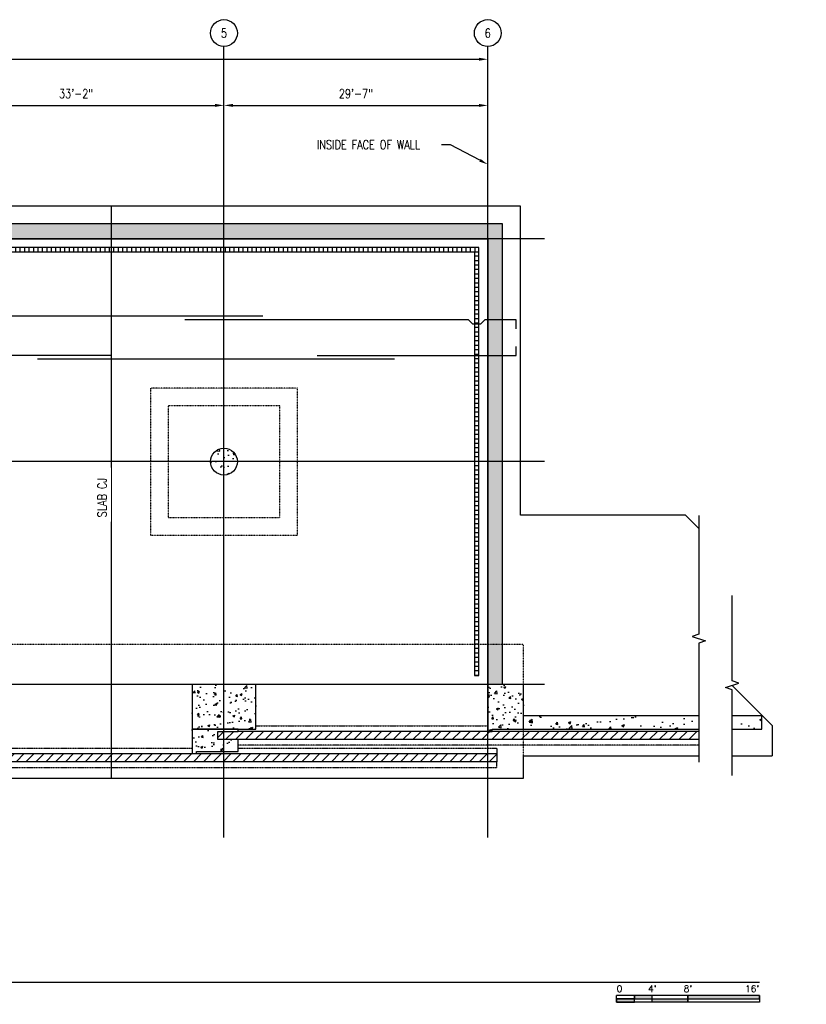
# Model space of a CAD drawing. Header units: inches. Extents: x -300 to 14613, y 463 to 1788.
# Tile 3 of 3: x 1523 to 2582, y 463 to 1788. Entities that reach past the tile are written whole.
import ezdxf
from ezdxf import colors
from ezdxf.entities.mleader import LeaderData, LeaderLine
from ezdxf.enums import TextEntityAlignment as Align
from ezdxf.math import Vec2, Vec3

# ---------------------------------------------------------------- set-up
doc = ezdxf.new("R2010")
doc.units = ezdxf.units.IN
doc.header["$MEASUREMENT"] = 0
for name, pattern in [('CENTER2', [1.125, 0.75, -0.125, 0.125, -0.125]), ('Dash', [0.25, 0.125, -0.125]), ('HIDDEN', [0.375, 0.25, -0.125])]:
    doc.linetypes.add(name, pattern=pattern)
for name, color, linetype in [('A-DETL-GENF', 3, 'Continuous'), ('A-FLOR', 173, 'Continuous'), ('A-FLOR-HDLN', 3, 'Dash'), ('A-WALL', 4, 'Continuous'), ('A-WALL-HDLN', 3, 'Dash'), ('S-ANNO-DIMS', 1, 'Continuous'), ('S-ANNO-NOTE', 2, 'Continuous'), ('S-ANNO-SYMB', 2, 'Continuous'), ('S-ANNO-TEXT', 2, 'Continuous'), ('S-COLS', 53, 'Continuous'), ('S-DOOR-TRNCH', 173, 'Continuous'), ('S-GRID', 1, 'CENTER2'), ('S-GRID-IDEN', 1, 'Continuous'), ('S-JNTS-CTLJ', 132, 'Continuous'), ('S-REIN-RBAR-LONG', 6, 'Continuous')]:
    doc.layers.add(name, color=color, linetype=linetype)
for name, color, linetype, true_color in [('A-WALL-PATT', 9, 'Continuous', 0x808080), ('S-DOOR-HTCH', 9, 'Continuous', 0x808080), ('S-DOOR-OTLN', 9, 'HIDDEN', 0x808080)]:
    doc.layers.add(name, color=color, linetype=linetype, true_color=true_color)
doc.styles.add('Annotative', font='romans.shx', dxfattribs={"width": 0.8, "height": 0.125})
doc.styles.add('Arial', font='romans.shx', dxfattribs={"width": 0.8})
doc.styles.add('ROMANS', font='romans.shx', dxfattribs={"width": 0.8})
doc.styles.add('TITLES', font='swiss.ttf', dxfattribs={"width": 0.8, "height": 0.25})
doc.dimstyles.new('Annotative', dxfattribs={"dimscale": 0, "dimtxt": 0.125, "dimasz": 0.125, "dimexe": 0.18, "dimexo": 0.0625, "dimgap": 0.09, "dimtad": 1, "dimdec": 3, "dimzin": 3, "dimdsep": 46, "dimlunit": 4, "dimtxsty": 'Annotative', "dimcen": 0.09, "dimclrt": 2, "dimazin": 2, "dimtfac": 1, "dimtdec": 3, "dimtmove": 0, "dimatfit": 0, "dimfxl": 1, "dimtfill": 1, "dimfrac": 2, "dimtolj": 1, "dimtzin": 0, "dimarcsym": 0})
pattern_1 = [(50, (0, 0), (35.863, -3.1376), [3.75, -41.25]), (355, (0, 0), (-6.93757, 37.6096), [3, -33]), (100.4514, (2.99, -0.26), (28.92544, 34.472), [3.187, -35.0571]), (46.1842, (0, 10), (53.36207, -8.27596), [5.625, -61.875]), (96.6356, (4.447, 9.31), (46.7331, 48.7059), [4.7805, -52.5857]), (351.1842, (0, 10), (46.7331, 48.7059), [4.5, -49.5]), (21, (5, 7.5), (29.84535, -20.13094), [3.75, -41.25]), (326, (5, 7.5), (12.16577, 36.2575), [3, -33]), (71.4514, (7.487, 5.822), (42.0111, 16.12656), [3.187, -35.0571]), (37.5, (0, 0), (0.60799, 16.64469), [0, -32.6, 0, -33.5, 0, -33.125]), (7.5, (0, 0), (13.15348, 19.72059), [0, -19.1, 0, -31.85, 0, -12.625]), (327.5, (-11.15, 0), (26.69112, -1.127744), [0, -12.5, 0, -39, 0, -51.75]), (317.5, (-16.15, 0), (29.1593, 5.00525), [0, -16.25, 0, -25.9, 0, -36.75])]
pattern_2 = [(90, (0, 0), (-6, 4e-16), [])]
pattern_3 = [(0, (0, 0), (0, 6), [])]
pattern_4 = [(50, (0, 0), (28.6904, -2.51009), [3, -33]), (355, (0, 0), (-5.55005, 30.0877), [2.4, -26.4]), (100.4514, (2.39, -0.21), (23.14035, 27.5776), [2.5496, -28.0457]), (46.1842, (0, 8), (42.68965, -6.62077), [4.5, -49.5]), (96.6356, (3.557, 7.45), (37.3865, 38.96474), [3.8244, -42.06855]), (351.1842, (0, 8), (37.3865, 38.96474), [3.6, -39.6]), (21, (4, 6), (23.87628, -16.10476), [3, -33]), (326, (4, 6), (9.7326, 29.006), [2.4, -26.4]), (71.4514, (5.99, 4.658), (33.6089, 12.90125), [2.5496, -28.0457]), (37.5, (0, 0), (0.486394, 13.315754), [0, -26.08, 0, -26.8, 0, -26.5]), (7.5, (0, 0), (10.52278, 15.77647), [0, -15.28, 0, -25.48, 0, -10.1]), (327.5, (-8.92, 0), (21.352897, -0.902195), [0, -10, 0, -31.2, 0, -41.4]), (317.5, (-12.92, 0), (23.32745, 4.0042), [0, -13, 0, -20.72, 0, -29.4])]

# ---------------------------------------------------------------- blocks, each defined once
blk = doc.blocks.new('HDR-Ai_Breakline-Single - 11 - 1_8_ _ 1_-0_-1075253-01_SP_Structural Plan-FFE_DOC')
for p, q in [((-6, -3.5), (-3, 5.5)), ((-3, 5.5), (3, -12.5)), ((-121.2, -3.5), (-6, -3.5)), ((3, -12.5), (6, -3.5)), ((6, -3.5), (121.2, -3.5))]:
    blk.add_line(p, q)
blk = doc.blocks.new('HDR-Ai_Breakline-Single - 11 - 1_8_ _ 1_-0_-1075317-01_SP_Structural Plan-FFE_DOC')
for p, q in [((-6, 3.5), (-166, 3.5)), ((-3, -5.5), (-6, 3.5)), ((3, 12.5), (-3, -5.5)), ((6, 3.5), (3, 12.5)), ((166, 3.5), (6, 3.5))]:
    blk.add_line(p, q)
blk = doc.blocks.new('Grid - Circle 3_8_-570341-01_SP_Structural Plan-FFE_DOC')
at = {"layer": 'S-GRID-IDEN'}
blk.add_circle((0, 0), 0.188, dxfattribs=at)
blk = doc.blocks.new('*U7')
for points in [[(-2, -0.281), (-1.75, -0.281), (-1.75, -0.234), (-2, -0.234)], [(-1.75, -0.234), (-1.5, -0.234), (-1.5, -0.187), (-1.75, -0.187)], [(-1.5, -0.234), (-1, -0.234), (-1, -0.281), (-1.5, -0.281)], [(-1, -0.234), (0, -0.234), (0, -0.187), (-1, -0.187)]]:
    blk.add_hatch(color=256).paths.add_polyline_path(points)
for p, q in [((0, -0.187), (-2, -0.187)), ((-2, -0.281), (-2, -0.187)), ((-2, -0.234), (0, -0.234)), ((-1.75, -0.281), (-1.75, -0.187)), ((-1.5, -0.281), (-1.5, -0.187)), ((-1, -0.281), (-1, -0.188)), ((0, -0.187), (0, -0.281)), ((0, -0.281), (-2, -0.281))]:
    blk.add_line(p, q)
at = {"flags": 128}
for points in [[(-2, -0.281), (-1.75, -0.281), (-1.75, -0.234), (-2, -0.234), (-2, -0.281)], [(-1.75, -0.234), (-1.5, -0.234), (-1.5, -0.187), (-1.75, -0.187), (-1.75, -0.234)], [(-1.5, -0.234), (-1, -0.234), (-1, -0.281), (-1.5, -0.281), (-1.5, -0.234)], [(-1, -0.234), (0, -0.234), (0, -0.187), (-1, -0.187), (-1, -0.234)]]:
    blk.add_lwpolyline(points, close=True, dxfattribs=at)
at = {"style": 'Arial'}
blk.add_text('0', height=0.0937, dxfattribs=at).set_placement((-2, -0.094), align=Align.MIDDLE_LEFT)
for s, p in [("4'", (-1.5, -0.094)), ("8'", (-1, -0.094))]:
    blk.add_text(s, height=0.0937, dxfattribs=at).set_placement(p, align=Align.MIDDLE_CENTER)
blk.add_text("16'", height=0.0937, dxfattribs=at).set_placement((0, -0.094), align=Align.MIDDLE_RIGHT)
blk = doc.blocks.new('*U8')
at = {"linetype": 'Continuous', "lineweight": -3}
blk.add_line((1.125, 0.625), (29.5, 0.625), dxfattribs=at)
at = {"lineweight": -3}
blk.add_circle((0.812, 0.625), 0.312, dxfattribs=at)
at = {"lineweight": -3, "style": 'Arial'}
blk.add_attdef('DRAWING_AREA_TITLE', text='', height=0.187, dxfattribs=at).set_placement((1.374, 0.634), align=Align.BOTTOM_LEFT)
blk.add_attdef('X#', text='', height=0.187, dxfattribs=at).set_placement((0.812, 0.625), align=Align.MIDDLE_CENTER)
blk.add_attdef('SCALE:', text='', height=0.0938, dxfattribs=at).set_placement((1.374, 0.561), align=Align.TOP_LEFT)
blk = doc.blocks.new('*D9')
at = {"layer": 'Defpoints', "color": 0, "transparency": 16777216}
for p in [(2153.1, 1734.7), (249.1, 1493.2), (2153.1, 1493.2)]:
    blk.add_point(p, dxfattribs=at)
at = {"layer": 'S-ANNO-DIMS', "color": 0, "lineweight": -2, "transparency": 16777216}
blk.add_line((261.1, 1734.7), (2141.1, 1734.7), dxfattribs=at)
at = {"layer": 'S-ANNO-DIMS', "color": 0, "transparency": 16777216}
for points in [[(261.1, 1736.7), (261.1, 1732.7), (249.1, 1734.7)], [(2141.1, 1736.7), (2141.1, 1732.7), (2153.1, 1734.7)]]:
    blk.add_solid(points, dxfattribs=at)
at = {"layer": 'S-ANNO-DIMS', "color": 2, "transparency": 16777216, "insert": (1201.1, 1750.4), "char_height": 12, "attachment_point": 5, "style": 'Annotative', "bg_fill": 3, "box_fill_scale": 1.25, "bg_fill_color": 256, "bg_fill_true_color": 13158600, "bg_fill_transparency": 0}
blk.add_mtext('\\A1;158\'-8"', dxfattribs=at)
blk = doc.blocks.new('*D13')
at = {"layer": 'Defpoints', "color": 0, "transparency": 16777216}
for p in [(1798.1, 1672.6), (1400.1, 1493.2), (1798.1, 1493.2)]:
    blk.add_point(p, dxfattribs=at)
at = {"layer": 'S-ANNO-DIMS', "color": 0, "lineweight": -2, "transparency": 16777216}
blk.add_line((1412.1, 1672.6), (1786.1, 1672.6), dxfattribs=at)
at = {"layer": 'S-ANNO-DIMS', "color": 0, "transparency": 16777216}
for points in [[(1412.1, 1674.6), (1412.1, 1670.6), (1400.1, 1672.6)], [(1786.1, 1674.6), (1786.1, 1670.6), (1798.1, 1672.6)]]:
    blk.add_solid(points, dxfattribs=at)
at = {"layer": 'S-ANNO-DIMS', "color": 2, "transparency": 16777216, "insert": (1599.1, 1688.4), "char_height": 12, "attachment_point": 5, "style": 'Annotative', "bg_fill": 3, "box_fill_scale": 1.25, "bg_fill_color": 256, "bg_fill_true_color": 13158600, "bg_fill_transparency": 0}
blk.add_mtext('\\A1;33\'-2"', dxfattribs=at)
blk = doc.blocks.new('*D14')
at = {"layer": 'Defpoints', "color": 0, "transparency": 16777216}
for p in [(2153.1, 1672.6), (1798.1, 1493.2), (2153.1, 1493.2)]:
    blk.add_point(p, dxfattribs=at)
at = {"layer": 'S-ANNO-DIMS', "color": 0, "lineweight": -2, "transparency": 16777216}
blk.add_line((1810.1, 1672.6), (2141.1, 1672.6), dxfattribs=at)
at = {"layer": 'S-ANNO-DIMS', "color": 0, "transparency": 16777216}
for points in [[(1810.1, 1674.6), (1810.1, 1670.6), (1798.1, 1672.6)], [(2141.1, 1674.6), (2141.1, 1670.6), (2153.1, 1672.6)]]:
    blk.add_solid(points, dxfattribs=at)
at = {"layer": 'S-ANNO-DIMS', "color": 2, "transparency": 16777216, "insert": (1975.6, 1688.4), "char_height": 12, "attachment_point": 5, "style": 'Annotative', "bg_fill": 3, "box_fill_scale": 1.25, "bg_fill_color": 256, "bg_fill_true_color": 13158600, "bg_fill_transparency": 0}
blk.add_mtext('\\A1;29\'-7"', dxfattribs=at)
blk = doc.blocks.new('A$C53388742')
at = {"layer": 'A-WALL-PATT', "lineweight": -3}
h = blk.add_hatch(dxfattribs=at)
h.set_pattern_fill('FP_1', color=256, style=0, pattern_type=2)
h.set_pattern_definition(pattern_2)
h.paths.add_polyline_path([(261.1, 1475.2), (1201.1, 1475.2), (1201.1, 1481.2), (261.1, 1481.2)])
h = blk.add_hatch(dxfattribs=at)
h.set_pattern_fill('FP_2', color=256, style=0, pattern_type=2)
h.set_pattern_definition(pattern_3)
h.paths.add_polyline_path([(267.1, 905.2), (267.1, 1475.2), (261.1, 1475.2), (261.1, 905.2)])
h = blk.add_hatch(dxfattribs=at)
h.set_pattern_fill('FP_1', color=256, style=0, pattern_type=2)
h.set_pattern_definition(pattern_2)
h.paths.add_polyline_path([(2141.1, 1475.2), (2141.1, 1481.2), (1201.1, 1481.2), (1201.1, 1475.2), (1223.6, 1475.2)])
h = blk.add_hatch(dxfattribs=at)
h.set_pattern_fill('FP_2', color=256, style=0, pattern_type=2)
h.set_pattern_definition(pattern_3)
h.paths.add_polyline_path([(2141.1, 905.2), (2141.1, 1475.2), (2135.1, 1475.2), (2135.1, 905.2)])
for p, q in [((2141.1, 1481.2), (261.1, 1481.2)), ((261.1, 1480.9), (261.1, 905)), ((2141.1, 1475.2), (261.1, 1475.2)), ((267.1, 905.2), (267.1, 1475.2)), ((2135.1, 1475.2), (2135.1, 905.2)), ((2141.1, 905.2), (2141.1, 1481.2)), ((261.1, 905.2), (267.1, 905.2)), ((2135.1, 905.2), (2141.1, 905.2))]:
    blk.add_line(p, q, dxfattribs=at)

msp = doc.modelspace()

# ---------------------------------------------------------------- hatches: boundary and pattern name
at = {"layer": 'A-WALL-PATT', "lineweight": -3}
h = msp.add_hatch(dxfattribs=at)
h.set_pattern_fill('AR-CONC', color=8, scale=5, style=0)
h.set_pattern_definition(pattern_1)
h.paths.add_polyline_path([(249.0774, 1493.2059), (2153.0774, 1493.2059), (2153.0774, 893.2059), (2173.0774, 893.2059), (2173.0774, 1513.2059), (229.0774, 1513.2059), (229.0774, 931.2059), (229.0774, 893.2059), (249.0774, 893.2059)])
h = msp.add_hatch(dxfattribs=at)
h.set_pattern_fill('AR-CONC', color=8, scale=4, style=0)
h.set_pattern_definition([(50, (0, -1e-12), (28.6904, -2.51009), [3, -33]), (355, (0, -1e-12), (-5.55005, 30.0877), [2.4, -26.4]), (100.4514, (2.39, -0.21), (23.14035, 27.5776), [2.5496, -28.0457]), (46.1842, (0, 8), (42.68965, -6.62077), [4.5, -49.5]), (96.6356, (3.557, 7.45), (37.3865, 38.96474), [3.8244, -42.06855]), (351.1842, (0, 8), (37.3865, 38.9647), [3.6, -39.6]), (21, (4, 6), (23.87628, -16.10476), [3, -33]), (326, (4, 6), (9.7326, 29.006), [2.4, -26.4]), (71.4514, (5.99, 4.658), (33.6089, 12.90125), [2.5496, -28.0457]), (37.5, (0, -1e-12), (0.486394, 13.315754), [0, -26.08, 0, -26.8, 0, -26.5]), (7.5, (0, -1e-12), (10.52278, 15.77647), [0, -15.28, 0, -25.48, 0, -10.1]), (327.5, (-8.92, -1e-12), (21.3529, -0.902195), [0, -10, 0, -31.2, 0, -41.4]), (317.5, (-12.92, -1e-12), (23.32745, 4.0042), [0, -13, 0, -20.72, 0, -29.4])])
edge = h.paths.add_edge_path()
edge.add_arc((1798.0774, 1193.2059), 18, 0, 360)
h = msp.add_hatch(dxfattribs=at)
h.set_pattern_fill('AR-CONC', color=8, scale=4, style=0)
h.set_pattern_definition(pattern_4)
h.paths.add_polyline_path([(1755.0774, 833.2059), (1841.0774, 833.2059), (1841.0774, 893.2059), (1755.0774, 893.2059)])
h = msp.add_hatch(dxfattribs=at)
h.set_pattern_fill('AR-CONC', color=8, scale=4, style=0)
h.set_pattern_definition(pattern_4)
h.paths.add_polyline_path([(2201.0774, 893.2059), (2153.0774, 893.2059), (2153.0774, 830.2059), (2159.0774, 830.2059), (2159.0774, 833.2059), (2201.0774, 833.2059)])
h = msp.add_hatch(dxfattribs=at)
h.set_pattern_fill('AR-CONC', color=8, scale=5, style=0)
h.set_pattern_definition(pattern_1)
h.paths.add_polyline_path([(2437.0774, 851.2079), (2201.0774, 851.2079), (2201.0774, 833.2059), (2437.0774, 833.2059)])
h.paths.add_polyline_path([(2521.863, 851.2059), (2482.015, 851.2059), (2482.015, 833.2059), (2521.863, 833.2059)])
h = msp.add_hatch(dxfattribs=at)
h.set_pattern_fill('AR-CONC', color=8, scale=4, style=0)
h.paths.add_polyline_path([(1817.0774, 819.2059), (1811.0774, 819.2059), (1789.9345, 819.2059), (1789.9345, 830.2059), (1811.0774, 830.2059), (1811.0774, 833.2059), (1755.0774, 833.2059), (1755.0774, 803.2059), (1761.0754, 803.2059), (1817.0774, 803.2059)])
h.paths.add_polyline_path([(1761.0774, 803.2059), (1755.0774, 803.2059), (1755.0774, 800.2059), (1761.0774, 800.2059)])
h = msp.add_hatch(dxfattribs=at)
h.set_pattern_fill('AR-CONC', color=256, scale=5, style=0)
h.paths.add_polyline_path([(1761.0774, 800.2059), (1761.0774, 803.2059), (1755.0774, 803.2059), (1755.0774, 800.2059)])
at = {"layer": 'S-DOOR-HTCH'}
h = msp.add_hatch(dxfattribs=at)
h.set_pattern_fill('ANSI31', color=256, scale=75)
h.paths.add_polyline_path([(1789.9345, 830.2059), (2437.0774, 830.2059), (2437.0774, 819.2059), (1789.9345, 819.2059)])
h = msp.add_hatch(dxfattribs=at)
h.set_pattern_fill('ANSI31', color=256, scale=75)
h.paths.add_polyline_path([(1391.9524, 800.2059), (2165.0595, 800.2059), (2165.0595, 789.2059), (1391.9524, 789.2059)])

# ---------------------------------------------------------------- linework, layer by layer
at = {"layer": 'A-FLOR', "lineweight": -3}
for p, q in [((2197.0774, 1537.2059), (205.0774, 1537.2059)), ((2197.0774, 1121.2059), (2197.0774, 1537.2059)), ((2419.0774, 1121.2059), (2197.0774, 1121.2059)), ((2437.0774, 1103.2059), (2419.0774, 1121.2059)), ((2535.863, 838.2059), (2482.015, 892.0539)), ((2535.863, 838.2059), (2535.863, 797.2059)), ((2201.0774, 797.2059), (2437.0774, 797.2059)), ((2201.0774, 767.2059), (2201.0774, 797.2059)), ((2482.015, 797.2059), (2535.863, 797.2059)), ((1443.0774, 767.2059), (2201.0774, 767.2059))]:
    msp.add_line(p, q, dxfattribs=at)
at = {"layer": 'A-FLOR-HDLN', "lineweight": -3}
msp.add_line((2201.0774, 797.2059), (2201.0774, 947.2059), dxfattribs=at)
for points in [[(1699.0774, 1292.2059), (1699.0774, 1094.2059), (1897.0774, 1094.2059), (1897.0774, 1292.2059)], [(1873.0774, 1268.2059), (1723.0774, 1268.2059), (1723.0774, 1118.2059), (1873.0774, 1118.2059)]]:
    msp.add_lwpolyline(points, close=True, dxfattribs=at)
at = {"layer": 'A-WALL', "lineweight": -3}
for p, q in [((2437.0774, 851.2079), (2201.0774, 851.2079)), ((2521.863, 851.2059), (2482.015, 851.2059)), ((2521.863, 833.2059), (2521.863, 851.2059)), ((2201.0774, 833.2059), (2437.0774, 833.2059)), ((2482.015, 833.2059), (2521.863, 833.2059))]:
    msp.add_line(p, q, dxfattribs=at)
at = {"layer": 'A-WALL-HDLN', "lineweight": -3}
msp.add_lwpolyline([(2201.0773, 947.2059), (201.0774, 947.2059), (201.0774, 797.2059)], dxfattribs=at)
at = {"layer": 'S-COLS', "lineweight": -3}
for points in [[(1755.0774, 893.2059), (1755.0774, 800.2059), (1761.0774, 800.2059), (1761.0774, 803.2059), (1817.0774, 803.2059), (1817.0774, 819.2059), (1789.9345, 819.2059), (1789.9345, 830.2059), (1817.0774, 830.2059), (1817.0774, 833.2059), (1755.0774, 833.2059), (1841.0774, 833.2059), (1841.0774, 893.2059)], [(2153.0774, 830.2059), (2159.0774, 830.2059), (2159.0774, 833.2059), (2201.0774, 833.2059), (2201.0774, 893.2059), (2153.0774, 893.2059)]]:
    msp.add_lwpolyline(points, close=True, dxfattribs=at)
at = {"layer": 'S-COLS'}
msp.add_circle((1798.0774, 1193.2059), 18, dxfattribs=at)
at = {"layer": 'S-DOOR-OTLN', "lineweight": -3}
for p, q in [((1841.0774, 837.7059), (2153.0774, 837.7059)), ((2153.0595, 830.2059), (2159.0774, 830.2059)), ((2159.0774, 830.2059), (2159.0774, 833.2127)), ((2159.0774, 833.2127), (2437.0774, 833.2127)), ((2437.0774, 811.7059), (1817.0774, 811.7059)), ((1443.0774, 807.7059), (1755.0774, 807.7059))]:
    msp.add_line(p, q, dxfattribs=at)
at = {"layer": 'S-DOOR-OTLN'}
for points in [[(1817.0774, 807.7059), (2165.0595, 807.7059), (2165.0595, 800.2059)], [(1419.0774, 781.7059), (2165.0595, 781.7059), (2165.0595, 789.2059)]]:
    msp.add_lwpolyline(points, dxfattribs=at)
at = {"layer": 'S-DOOR-TRNCH', "lineweight": -3}
for p, q in [((2437.0774, 830.2059), (1817.0774, 830.2059)), ((2437.0774, 819.2059), (1817.0774, 819.2059))]:
    msp.add_line(p, q, dxfattribs=at)
msp.add_lwpolyline([(1419.0774, 800.2059), (2165.0595, 800.2059), (2165.0595, 789.2059), (1419.0774, 789.2059)], dxfattribs=at)
at = {"layer": 'S-GRID', "lineweight": -3}
for p, q in [((1798.0774, 687.1719), (1798.0774, 1751.9327)), ((2153.0774, 687.1719), (2153.0774, 1751.9327)), ((2229.5745, 1493.2059), (-261.0984, 1493.2059)), ((2229.5745, 1193.2059), (-261.0984, 1193.2059)), ((2229.5745, 893.2059), (-261.0984, 893.2059))]:
    msp.add_line(p, q, dxfattribs=at)
at = {"layer": 'S-REIN-RBAR-LONG', "lineweight": -3}
for p, q in [((1850.3286, 1389.0598), (1348.3286, 1389.0598)), ((1646.0774, 1336.0598), (1148.8286, 1336.0598)), ((2027.3286, 1331.0598), (1547.3286, 1331.0598))]:
    msp.add_line(p, q, dxfattribs=at)
msp.add_lwpolyline([(2191.3286, 1372.0598), (2191.3286, 1384.0598), (2149.0774, 1384.0598), (2143.0774, 1378.0598), (2133.0774, 1378.0598), (2127.0774, 1384.0598), (1745.3286, 1384.0598)], dxfattribs=at)
at = {"layer": 'S-REIN-RBAR-LONG'}
msp.add_lwpolyline([(1923.3286, 1336.0598), (2191.3286, 1336.0598), (2191.3286, 1348.0598)], dxfattribs=at)

# ---------------------------------------------------------------- block references
at = {"lineweight": -3}
msp.add_blockref('A$C53388742', (0, 0), dxfattribs=at)
at = {"layer": 'A-DETL-GENF', "lineweight": -3}
for name, p, rotation in [('HDR-Ai_Breakline-Single - 11 - 1_8_ _ 1_-0_-1075317-01_SP_Structural Plan-FFE_DOC', (2440.5774, 954.918), 89.99999999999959), ('HDR-Ai_Breakline-Single - 11 - 1_8_ _ 1_-0_-1075253-01_SP_Structural Plan-FFE_DOC', (2478.515, 892.0539), 90.00000000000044)]:
    msp.add_blockref(name, p, dxfattribs=dict(at, rotation=rotation))
at = {"layer": 'S-ANNO-SYMB', "lineweight": -3}
ref = msp.add_blockref('*U8', (-313.5413, 432.9114), dxfattribs=dict(at, xscale=96.00000016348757, yscale=96.00000016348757, zscale=96.00000016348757))
ref.add_attrib('SCALE:', 'SCALE: 1/8" = 1\'-0" ', dxfattribs={"layer": '0', "lineweight": -3, "height": 12, "style": 'ROMANS'}).set_placement((-181.6089, 486.7276), align=Align.TOP_LEFT)
ref.add_attrib('DRAWING_AREA_TITLE', 'FLOOR SLAB REINFORCING PLAN', dxfattribs={"layer": '0', "lineweight": -3, "height": 24, "style": 'TITLES', "width": 0.8}).set_placement((-181.6089, 493.7665), align=Align.BOTTOM_LEFT)
ref.add_attrib('X#', 'A1', dxfattribs={"layer": '0', "lineweight": -3, "height": 24, "style": 'TITLES', "width": 0.8}).set_placement((-235.5413, 492.9114), align=Align.MIDDLE_CENTER)
at = {"layer": 'S-ANNO-SYMB', "lineweight": -3, "xscale": 96.00000016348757, "yscale": 96.00000016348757, "zscale": 96.00000016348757}
msp.add_blockref('*U7', (2518.4588, 492.9114), dxfattribs=at)
at = {"layer": 'S-GRID-IDEN', "lineweight": -3, "xscale": 95.99999999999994, "yscale": 95.99999999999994, "zscale": 95.99999999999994}
for p in [(1798.0774, 1769.9327), (2153.0774, 1769.9327)]:
    msp.add_blockref('Grid - Circle 3_8_-570341-01_SP_Structural Plan-FFE_DOC', p, dxfattribs=at)

# ---------------------------------------------------------------- texts
at = {"layer": 'S-GRID-IDEN', "lineweight": -3, "char_height": 12, "width": 12, "attachment_point": 5, "style": 'Annotative'}
for s, insert in [('5', (1798.0774, 1769.9327)), ('6', (2153.0774, 1769.9327))]:
    msp.add_mtext(s, dxfattribs=dict(at, insert=insert))

# ---------------------------------------------------------------- leaders
at = {"layer": 'S-ANNO-NOTE'}
ml = msp.add_multileader_mtext('Standard', dxfattribs=at)
ml.set_content('INDICATES INSIDE FACE OF PILASTER', color=256, style='Annotative')
ml.set_leader_properties(color=1, linetype='ByLayer', lineweight=-1)
ml.build(insert=Vec2(0, 0))
ml.multileader.update_dxf_attribs({"text_right_attachment_type": 3, "dogleg_length": 0.125, "arrow_head_size": 12, "scale": 96})
ctx = ml.context
ctx.base_point, ctx.scale, ctx.char_height, ctx.arrow_head_size, ctx.landing_gap_size, ctx.plane_origin = Vec3(389.3447, 994.9378), 96, 12, 12, 8.64, Vec3(574.2845, 912.9933)
ctx.right_attachment = 3
notes = []
notes.append((ctx, [(1, (1, 1, 0), (377.3447, 994.9378), (1, 0), 12, [(0, [(377.3447, 893.2059)], 0, [])])]))
ctx.mtext.insert, ctx.mtext.width, ctx.mtext.flow_direction = Vec3(397.9847, 1000.9378), 148.073574, 5
for ctx, leaders in notes:
    for number, flags, end, landing, length, lines in leaders:
        leader = LeaderData()
        leader.index, (leader.has_last_leader_line, leader.has_dogleg_vector, leader.attachment_direction) = number, flags
        leader.last_leader_point, leader.dogleg_vector, leader.dogleg_length = Vec3(end), Vec3(landing), length
        for number, points, colour, breaks in lines:
            line = LeaderLine()
            line.index, line.vertices, line.color, line.breaks = number, Vec3.list(points), colors.encode_raw_color(colour), breaks
            leader.lines.append(line)
        ctx.leaders.append(leader)

# ---------------------------------------------------------------- next in the draw order: dimensions: what is measured, and where the dimension line sits
at = {"layer": 'S-ANNO-DIMS'}
dim = msp.add_linear_dim(base=(2153.0774, 1734.6527), p1=(249.0774, 1493.2059), p2=(2153.0774, 1493.2059), dimstyle='Annotative', override={"dimpost": '\\X', "dimse1": 1, "dimse2": 1}, dxfattribs=at)
dim.commit()
dim.dimension.update_dxf_attribs({"geometry": '*D9', "text_midpoint": (1201.0774, 1750.4355)})

# ---------------------------------------------------------------- next in the draw order: dimensions: what is measured, and where the dimension line sits
dim = msp.add_linear_dim(base=(1798.0774, 1672.5979), p1=(1400.0774, 1493.2059), p2=(1798.0774, 1493.2059), dimstyle='Annotative', override={"dimpost": '\\X', "dimse1": 1, "dimse2": 1}, dxfattribs=at)
dim.commit()
dim.dimension.update_dxf_attribs({"geometry": '*D13', "text_midpoint": (1599.0774, 1688.3808)})

# ---------------------------------------------------------------- next in the draw order: linework, layer by layer
at = {"layer": 'S-JNTS-CTLJ'}
msp.add_line((1646.0774, 1537.2059), (1646.0774, 767.2059), dxfattribs=at)

# ---------------------------------------------------------------- next in the draw order: dimensions: what is measured, and where the dimension line sits
at = {"layer": 'S-ANNO-DIMS'}
dim = msp.add_linear_dim(base=(2153.0774, 1672.5979), p1=(1798.0774, 1493.2059), p2=(2153.0774, 1493.2059), dimstyle='Annotative', override={"dimpost": '\\X', "dimse1": 1, "dimse2": 1}, dxfattribs=at)
dim.commit()
dim.dimension.update_dxf_attribs({"geometry": '*D14', "text_midpoint": (1975.5774, 1688.3808)})

# ---------------------------------------------------------------- next in the draw order: texts
at = {"layer": 'S-ANNO-TEXT', "insert": (1628.0774, 1118.2938), "char_height": 12, "width": 60.909431, "attachment_point": 1, "rotation": 90, "style": 'Annotative', "bg_fill": 2}
msp.add_mtext('SLAB CJ', dxfattribs=at)

# ---------------------------------------------------------------- next in the draw order: leaders
at = {"layer": 'S-ANNO-NOTE'}
ml = msp.add_multileader_mtext('Standard', dxfattribs=at)
ml.set_content('INSIDE FACE OF WALL', color=256, style='Annotative')
ml.set_leader_properties(color=1, linetype='ByLayer', lineweight=-1)
ml.build(insert=Vec2(0, 0))
ml.multileader.update_dxf_attribs({"text_right_attachment_type": 3, "dogleg_length": 0.125, "arrow_head_size": 12, "scale": 96})
ctx = ml.context
ctx.base_point, ctx.scale, ctx.char_height, ctx.arrow_head_size, ctx.landing_gap_size, ctx.plane_origin = Vec3(1914.3525, 1619.7485), 96, 12, 12, 8.64, Vec3(2145.9767, 1593.1438)
ctx.right_attachment = 3
notes = []
notes.append((ctx, [(0, (1, 1, 0), (2102.7183, 1619.7485), (-1, 0), 12, [(0, [(2153.0774, 1593.1438)], 0, [])])]))
ctx.mtext.insert, ctx.mtext.flow_direction = Vec3(1922.9925, 1625.7485), 5
ml = msp.add_multileader_mtext('Standard', dxfattribs=at)
ml.set_content('INSIDE FACE OF WALL', color=256, style='Annotative')
ml.set_leader_properties(color=1, linetype='ByLayer', lineweight=-1)
ml.build(insert=Vec2(0, 0))
ml.multileader.update_dxf_attribs({"text_right_attachment_type": 3, "dogleg_length": 0.125, "arrow_head_size": 12, "scale": 96})
ctx = ml.context
ctx.base_point, ctx.scale, ctx.char_height, ctx.arrow_head_size, ctx.landing_gap_size, ctx.plane_origin = Vec3(-68.4864, 1561.8907), 96, 12, 12, 8.64, Vec3(-140.709, 1593.1438)
ctx.right_attachment = 3
notes.append((ctx, [(1, (1, 1, 0), (-80.4864, 1561.8907), (1, 0), 12, [(0, [(-80.4864, 1493.2059)], 0, [])])]))
ctx.mtext.insert, ctx.mtext.width, ctx.mtext.flow_direction = Vec3(-59.8464, 1567.8907), 91.337374, 5
for ctx, leaders in notes:
    for number, flags, end, landing, length, lines in leaders:
        leader = LeaderData()
        leader.index, (leader.has_last_leader_line, leader.has_dogleg_vector, leader.attachment_direction) = number, flags
        leader.last_leader_point, leader.dogleg_vector, leader.dogleg_length = Vec3(end), Vec3(landing), length
        for number, points, colour, breaks in lines:
            line = LeaderLine()
            line.index, line.vertices, line.color, line.breaks = number, Vec3.list(points), colors.encode_raw_color(colour), breaks
            leader.lines.append(line)
        ctx.leaders.append(leader)

# ---------------------------------------------------------------- next in the draw order: linework, layer by layer
at = {"layer": 'A-WALL', "lineweight": -3}
msp.add_lwpolyline([(2173.0774, 893.2059), (2173.0774, 1513.2059), (229.0774, 1513.2059), (229.0774, 893.2059)], dxfattribs=at)
at = {"layer": 'A-WALL'}
msp.add_lwpolyline([(249.0774, 893.2059), (249.0774, 1493.2059), (2153.0774, 1493.2059), (2153.0774, 893.2059)], dxfattribs=at)

doc.saveas('drawing.dxf')
